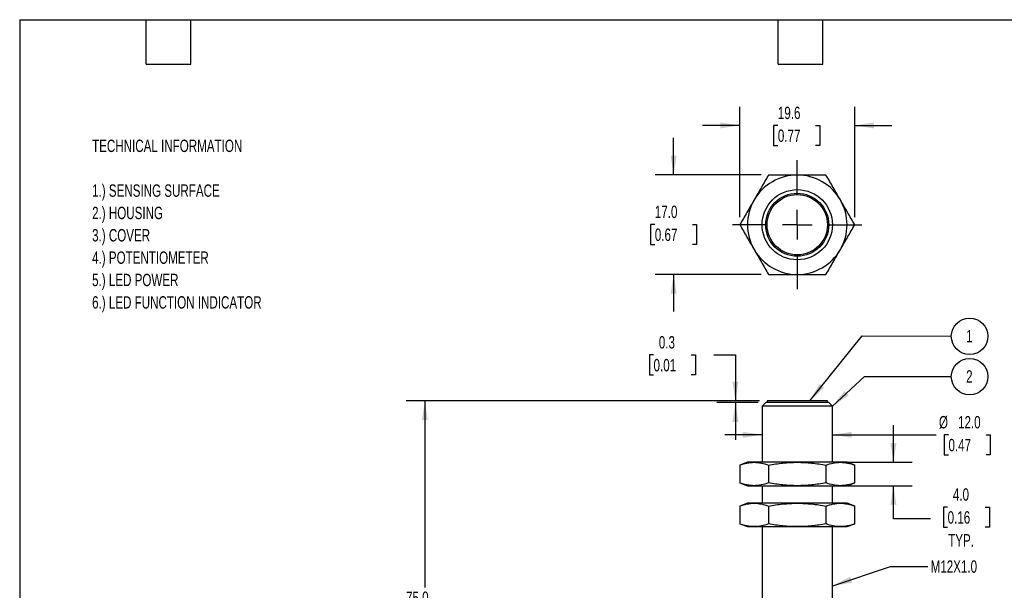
# Model space of a CAD drawing. Header units: millimetres. Extents: x 6 to 273, y 6 to 210.
# Tile 2 of 3: x 6 to 175, y 112 to 210. Entities that reach past the tile are written whole.
import ezdxf

# ---------------------------------------------------------------- set-up
doc = ezdxf.new("R2010")
doc.units = ezdxf.units.MM
doc.linetypes.add('CENTERX2', pattern=[20.32, 12.7, -2.54, 2.54, -2.54])
doc.layers.add('CENTER', color=40, linetype='CENTERX2')
doc.layers.add('DIMENSIONS', color=140, linetype='Continuous', lineweight=25)
doc.layers.add('TEXT', color=140, linetype='Continuous', lineweight=25)
doc.styles.add('SLDTEXTSTYLE0', font='TXT', dxfattribs={"width": 0.7})
doc.dimstyles.new('SLDDIMSTYLE0', dxfattribs={"dimtxt": 2.158008, "dimasz": 3.302, "dimexe": 0, "dimexo": 0.0625, "dimgap": 0.539502, "dimtad": 0, "dimtih": 1, "dimtoh": 1, "dimrnd": 1e-09, "dimzin": 4, "dimdsep": 46, "dimtxsty": 'SLDTEXTSTYLE0', "dimsah": 1, "dimcen": 0.09, "dimadec": 0, "dimazin": 1, "dimtfac": 1, "dimtmove": 0, "dimatfit": 0, "dimfxl": 0, "dimfrac": 2, "dimtolj": 1, "dimtzin": 12, "dimarcsym": 0})
doc.dimstyles.new('SLDDIMSTYLE1', dxfattribs={"dimtxt": 2.158008, "dimasz": 3.302, "dimexe": 0, "dimexo": 0.0625, "dimgap": 0.539502, "dimtad": 0, "dimtih": 1, "dimtoh": 1, "dimrnd": 1e-09, "dimzin": 12, "dimdsep": 46, "dimtxsty": 'SLDTEXTSTYLE0', "dimsah": 1, "dimcen": 0.09, "dimadec": 0, "dimazin": 3, "dimtfac": 1, "dimtmove": 0, "dimatfit": 0, "dimfxl": 0, "dimfrac": 2, "dimtolj": 1, "dimtzin": 12, "dimarcsym": 0})
doc.dimstyles.new('SLDDIMSTYLE3', dxfattribs={"dimtxt": 2.158008, "dimasz": 3.302, "dimexe": 0, "dimexo": 0.0625, "dimgap": 0.539502, "dimtad": 0, "dimtih": 1, "dimtoh": 1, "dimrnd": 1e-09, "dimzin": 4, "dimdsep": 46, "dimtxsty": 'SLDTEXTSTYLE0', "dimsah": 1, "dimcen": 0.09, "dimadec": 0, "dimazin": 1, "dimtfac": 1, "dimtofl": 0, "dimtmove": 0, "dimatfit": 3, "dimfxl": 0, "dimfrac": 2, "dimtolj": 1, "dimtzin": 12, "dimarcsym": 0})
doc.dimstyles.new('SLDDIMSTYLE4', dxfattribs={"dimtxt": 2.158008, "dimasz": 3.302, "dimexe": 0, "dimexo": 0.0625, "dimgap": 0.539502, "dimtad": 0, "dimtih": 1, "dimtoh": 1, "dimrnd": 1e-09, "dimdsep": 46, "dimtxsty": 'SLDTEXTSTYLE0', "dimsah": 1, "dimcen": 0.09, "dimadec": 0, "dimazin": 2, "dimtfac": 1, "dimtmove": 0, "dimatfit": 0, "dimfxl": 0, "dimfrac": 2, "dimtolj": 1, "dimtzin": 12, "dimarcsym": 0})
doc.dimstyles.new('SLDDIMSTYLE5', dxfattribs={"dimtxt": 0.18, "dimasz": 3.302, "dimexe": 0, "dimexo": 0.0625, "dimgap": 0, "dimtad": 0, "dimtih": 1, "dimtoh": 1, "dimdec": 0, "dimrnd": 1e-09, "dimzin": 0, "dimdsep": 46, "dimtxsty": 'Standard', "dimsah": 1, "dimcen": 0.09, "dimadec": 0, "dimazin": 0, "dimtfac": 3.302, "dimtdec": 0, "dimtofl": 0, "dimtmove": 0, "dimatfit": 3, "dimfxl": 0, "dimfrac": 2, "dimtolj": 1, "dimtzin": 0, "dimarcsym": 0})

# ---------------------------------------------------------------- blocks, each defined once
blk = doc.blocks.new('SW_NOTE_0')
at = {"layer": 'TEXT', "color": 0, "attachment_point": 1, "style": 'SLDTEXTSTYLE0'}
for s, insert, char_height in [('TECHNICAL INFORMATION', (0, 2.73), 2.1167), ('1.) SENSING SURFACE', (0, -4.92), 2.1167), ('2.) HOUSING', (0, -8.74), 2.1167), ('3.) COVER', (0, -12.56), 2.117), ('4.) POTENTIOMETER', (0, -16.38), 2.1167), ('5.) LED POWER', (0, -20.2), 2.1167), ('6.) LED FUNCTION INDICATOR', (0, -24.03), 2.1167)]:
    blk.add_mtext(s, dxfattribs=dict(at, insert=insert, char_height=char_height))
blk = doc.blocks.new('_D')
at = {"layer": 'DIMENSIONS'}
for p, q in [((133.14, 138.59), (126.79, 138.59)), ((145.14, 138.59), (162.86, 138.59)), ((164.97, 138.59), (164.25, 138.59)), ((164.25, 138.59), (164.25, 135.16)), ((171.38, 138.59), (172.11, 138.59)), ((172.11, 138.59), (172.11, 135.16)), ((164.25, 135.16), (164.97, 135.16)), ((172.11, 135.16), (171.38, 135.16))]:
    blk.add_line(p, q, dxfattribs=at)
for points in [[(133.14, 138.59), (129.84, 139.1), (129.84, 138.08)], [(145.14, 138.59), (148.44, 138.08), (148.44, 139.1)]]:
    blk.add_solid(points, dxfattribs=at)
at = {"layer": 'DIMENSIONS', "char_height": 2.117, "attachment_point": 1, "style": 'SLDTEXTSTYLE0'}
for s, insert in [('%%c', (163.34, 141.8)), ('12.0', (166.6, 141.8)), ('0.47', (164.97, 137.89))]:
    blk.add_mtext(s, dxfattribs=dict(at, insert=insert))
blk = doc.blocks.new('_D_6')
at = {"layer": 'DIMENSIONS'}
for p, q in [((132.72, 144.39), (72.36, 144.39)), ((75.54, 144.39), (75.54, 112.49)), ((72.33, 108.57), (71.61, 108.57)), ((71.61, 108.57), (71.61, 105.14)), ((78.74, 108.57), (79.47, 108.57)), ((79.47, 108.57), (79.47, 105.14)), ((71.61, 105.14), (72.33, 105.14)), ((75.54, 69.39), (75.54, 104.66)), ((79.47, 105.14), (78.74, 105.14)), ((132.8, 69.39), (72.36, 69.39))]:
    blk.add_line(p, q, dxfattribs=at)
for points in [[(75.54, 144.39), (75.03, 141.09), (76.04, 141.09)], [(75.54, 69.39), (76.04, 72.69), (75.03, 72.69)]]:
    blk.add_solid(points, dxfattribs=at)
at = {"layer": 'DIMENSIONS', "char_height": 2.117, "attachment_point": 1, "style": 'SLDTEXTSTYLE0'}
for s, insert in [('75.0', (72.33, 111.79)), ('2.95', (72.33, 107.87))]:
    blk.add_mtext(s, dxfattribs=dict(at, insert=insert))
blk = doc.blocks.new('_D_7')
at = {"layer": 'DIMENSIONS'}
for p, q in [((114.6, 152.25), (113.88, 152.25)), ((113.88, 152.25), (113.88, 148.82)), ((121.01, 152.25), (121.74, 152.25)), ((121.74, 152.25), (121.74, 148.82)), ((124.9, 152.25), (128.57, 152.25)), ((128.57, 152.25), (128.57, 144.39)), ((113.88, 148.82), (114.6, 148.82)), ((121.74, 148.82), (121.01, 148.82)), ((132.72, 144.39), (125.4, 144.39)), ((132.49, 144.09), (125.4, 144.09)), ((128.57, 144.09), (128.57, 137.74))]:
    blk.add_line(p, q, dxfattribs=at)
for points in [[(128.57, 144.39), (129.08, 147.69), (128.07, 147.69)], [(128.57, 144.09), (128.07, 140.79), (129.08, 140.79)]]:
    blk.add_solid(points, dxfattribs=at)
at = {"layer": 'DIMENSIONS', "char_height": 2.117, "attachment_point": 1, "style": 'SLDTEXTSTYLE0'}
for s, insert in [('0.3', (115.5, 155.46)), ('0.01', (114.6, 151.55))]:
    blk.add_mtext(s, dxfattribs=dict(at, insert=insert))
blk = doc.blocks.new('_D_8')
at = {"layer": 'DIMENSIONS'}
for p, q in [((155.57, 133.89), (155.57, 140.24)), ((147.77, 133.89), (158.75, 133.89)), ((147.77, 129.89), (158.75, 129.89)), ((155.57, 124.21), (155.57, 129.89)), ((164.82, 126.22), (164.09, 126.22)), ((164.09, 126.22), (164.09, 122.79)), ((171.23, 126.22), (171.96, 126.22)), ((171.96, 126.22), (171.96, 122.79)), ((161.92, 124.21), (155.57, 124.21)), ((164.09, 122.79), (164.82, 122.79)), ((171.96, 122.79), (171.23, 122.79))]:
    blk.add_line(p, q, dxfattribs=at)
for points in [[(155.57, 133.89), (156.08, 137.19), (155.06, 137.19)], [(155.57, 129.89), (155.06, 126.59), (156.08, 126.59)]]:
    blk.add_solid(points, dxfattribs=at)
at = {"layer": 'DIMENSIONS', "char_height": 2.117, "attachment_point": 1, "style": 'SLDTEXTSTYLE0'}
for s, insert in [('4.0', (165.72, 129.44)), ('0.16', (164.82, 125.52)), ('TYP.', (164.92, 121.61))]:
    blk.add_mtext(s, dxfattribs=dict(at, insert=insert))
blk = doc.blocks.new('SW_NOTE_0_12')
at = {"layer": 'TEXT', "color": 0}
blk.add_circle((0.9, 1.64), 3.12, dxfattribs=at)
at = {"layer": 'TEXT', "color": 0, "insert": (0.86, 2.73), "char_height": 2.12, "attachment_point": 2, "style": 'SLDTEXTSTYLE0'}
blk.add_mtext('1', dxfattribs=at)
blk = doc.blocks.new('SW_NOTE_0_14')
at = {"layer": 'TEXT', "color": 0}
blk.add_circle((0.9, 1.64), 3.12, dxfattribs=at)
at = {"layer": 'TEXT', "color": 0, "insert": (0.86, 2.73), "char_height": 2.12, "attachment_point": 2, "style": 'SLDTEXTSTYLE0'}
blk.add_mtext('2', dxfattribs=at)
blk = doc.blocks.new('_D_9')
at = {"layer": 'DIMENSIONS'}
for p, q in [((129.33, 175.77), (129.33, 194.65)), ((148.96, 175.77), (148.96, 194.65)), ((129.33, 191.47), (122.98, 191.47)), ((135.83, 191.47), (135.11, 191.47)), ((135.11, 191.47), (135.11, 188.04)), ((142.24, 191.47), (142.97, 191.47)), ((142.97, 191.47), (142.97, 188.04)), ((148.96, 191.47), (155.31, 191.47)), ((135.11, 188.04), (135.83, 188.04)), ((142.97, 188.04), (142.24, 188.04))]:
    blk.add_line(p, q, dxfattribs=at)
for points in [[(129.33, 191.47), (126.03, 191.98), (126.03, 190.96)], [(148.96, 191.47), (152.26, 190.96), (152.26, 191.98)]]:
    blk.add_solid(points, dxfattribs=at)
at = {"layer": 'DIMENSIONS', "char_height": 2.117, "attachment_point": 1, "style": 'SLDTEXTSTYLE0'}
for s, insert in [('19.6', (135.83, 194.68)), ('0.77', (135.83, 190.77))]:
    blk.add_mtext(s, dxfattribs=dict(at, insert=insert))
blk = doc.blocks.new('_D_10')
at = {"layer": 'DIMENSIONS'}
for p, q in [((118.03, 183), (118.03, 189.35)), ((132.96, 183), (114.85, 183)), ((114.82, 174.54), (114.1, 174.54)), ((114.1, 174.54), (114.1, 171.11)), ((121.24, 174.54), (121.96, 174.54)), ((121.96, 174.54), (121.96, 171.11)), ((114.1, 171.11), (114.82, 171.11)), ((121.96, 171.11), (121.24, 171.11)), ((132.96, 166), (114.85, 166)), ((118.03, 166), (118.03, 159.65))]:
    blk.add_line(p, q, dxfattribs=at)
for points in [[(118.03, 183), (118.54, 186.3), (117.52, 186.3)], [(118.03, 166), (117.52, 162.69), (118.54, 162.69)]]:
    blk.add_solid(points, dxfattribs=at)
at = {"layer": 'DIMENSIONS', "char_height": 2.117, "attachment_point": 1, "style": 'SLDTEXTSTYLE0'}
for s, insert in [('17.0', (114.82, 177.76)), ('0.67', (114.82, 173.84))]:
    blk.add_mtext(s, dxfattribs=dict(at, insert=insert))
blk = doc.blocks.new('SW_CENTERMARKSYMBOL_1')
at = {"layer": 'CENTER', "color": 0}
for p, q in [((0, 5.08), (0, 11.04)), ((0, 0), (0, 2.54)), ((-5.08, 0), (-11.04, 0)), ((0, 0), (-2.54, 0)), ((0, 0), (0, -2.54)), ((0, 0), (2.54, 0)), ((5.08, 0), (11.04, 0)), ((0, -5.08), (0, -11.04))]:
    blk.add_line(p, q, dxfattribs=at)

msp = doc.modelspace()

# ---------------------------------------------------------------- linework, layer by layer
for p, q in [((133.756, 144.088), (133.142, 143.474)), ((133.142, 143.474), (133.142, 133.888)), ((145.142, 143.474), (133.142, 143.474)), ((144.529, 144.088), (133.756, 144.088)), ((133.992, 144.388), (133.992, 144.088)), ((144.292, 144.388), (133.992, 144.388)), ((144.292, 144.088), (144.292, 144.388)), ((145.142, 143.474), (144.529, 144.088)), ((145.142, 133.888), (145.142, 143.474)), ((130.642, 133.888), (129.327, 133.409)), ((129.327, 133.409), (129.327, 130.367)), ((131.781, 133.888), (130.642, 133.888)), ((139.142, 133.888), (131.781, 133.888)), ((134.235, 133.409), (134.235, 130.367)), ((146.503, 133.888), (139.142, 133.888)), ((144.049, 133.409), (144.049, 130.367)), ((147.642, 133.888), (146.503, 133.888)), ((148.957, 133.409), (147.642, 133.888)), ((148.957, 130.367), (148.957, 133.409)), ((129.327, 130.367), (130.642, 129.888)), ((130.642, 129.888), (131.781, 129.888)), ((131.781, 129.888), (139.142, 129.888)), ((133.142, 129.888), (133.142, 126.888)), ((139.142, 129.888), (146.503, 129.888)), ((145.142, 126.888), (145.142, 129.888)), ((146.503, 129.888), (147.642, 129.888)), ((147.642, 129.888), (148.957, 130.367)), ((130.642, 126.888), (129.327, 126.409)), ((129.327, 126.409), (129.327, 123.367)), ((131.781, 126.888), (130.642, 126.888)), ((139.142, 126.888), (131.781, 126.888)), ((134.235, 126.409), (134.235, 123.367)), ((146.503, 126.888), (139.142, 126.888)), ((144.049, 126.409), (144.049, 123.367)), ((147.642, 126.888), (146.503, 126.888)), ((148.957, 126.409), (147.642, 126.888)), ((148.957, 123.367), (148.957, 126.409)), ((129.327, 123.367), (130.642, 122.888)), ((130.642, 122.888), (131.781, 122.888)), ((131.781, 122.888), (139.142, 122.888)), ((133.142, 122.888), (133.142, 104.001)), ((139.142, 122.888), (146.503, 122.888)), ((145.142, 104.001), (145.142, 122.888)), ((146.503, 122.888), (147.642, 122.888)), ((147.642, 122.888), (148.957, 123.367))]:
    msp.add_line(p, q)
for radius in [6, 5.386, 5.15]:
    msp.add_circle((139.142, 174.495), radius)
for start, end in [(90, 150), (30, 90), (150, 210), (330, 30), (210, 270), (270, 330)]:
    msp.add_arc((139.142, 174.495), 8.5, start, end)
for points in [[(134.235, 182.995), (133.829, 182.293), (133.422, 181.588), (132.604, 180.172), (132.194, 179.46), (131.781, 178.745)], [(139.142, 182.995), (138.316, 182.995), (137.495, 182.995), (135.86, 182.995), (135.046, 182.995), (134.235, 182.995)], [(144.049, 182.995), (143.238, 182.995), (142.424, 182.995), (140.789, 182.995), (139.968, 182.995), (139.142, 182.995)], [(146.503, 178.745), (146.09, 179.46), (145.68, 180.172), (144.862, 181.588), (144.455, 182.293), (144.049, 182.995)], [(131.781, 178.745), (131.368, 178.03), (130.957, 177.319), (130.14, 175.903), (129.733, 175.198), (129.327, 174.495)], [(148.957, 174.495), (148.551, 175.198), (148.144, 175.903), (147.327, 177.319), (146.916, 178.03), (146.503, 178.745)], [(129.327, 174.495), (129.733, 173.793), (130.14, 173.088), (130.957, 171.672), (131.368, 170.96), (131.781, 170.245)], [(146.503, 170.245), (146.916, 170.96), (147.327, 171.672), (148.144, 173.088), (148.551, 173.793), (148.957, 174.495)], [(131.781, 170.245), (132.194, 169.53), (132.604, 168.819), (133.422, 167.403), (133.829, 166.698), (134.235, 165.995)], [(144.049, 165.995), (144.455, 166.698), (144.862, 167.403), (145.68, 168.819), (146.09, 169.53), (146.503, 170.245)], [(134.235, 165.995), (135.046, 165.995), (135.86, 165.995), (137.495, 165.995), (138.316, 165.995), (139.142, 165.995)], [(139.142, 165.995), (139.968, 165.995), (140.789, 165.995), (142.424, 165.995), (143.238, 165.995), (144.049, 165.995)], [(129.327, 133.409), (129.733, 133.557), (130.14, 133.678), (130.957, 133.843), (131.368, 133.888), (131.781, 133.888)], [(131.781, 133.888), (132.194, 133.888), (132.604, 133.843), (133.422, 133.678), (133.829, 133.557), (134.235, 133.409)], [(134.235, 133.409), (135.046, 133.557), (135.86, 133.678), (137.495, 133.843), (138.316, 133.888), (139.142, 133.888)], [(139.142, 133.888), (139.968, 133.888), (140.789, 133.843), (142.424, 133.678), (143.238, 133.557), (144.049, 133.409)], [(144.049, 133.409), (144.455, 133.557), (144.862, 133.678), (145.68, 133.843), (146.09, 133.888), (146.503, 133.888)], [(146.503, 133.888), (146.916, 133.888), (147.327, 133.843), (148.144, 133.678), (148.551, 133.557), (148.957, 133.409)], [(131.781, 129.888), (131.368, 129.888), (130.957, 129.932), (130.14, 130.098), (129.733, 130.219), (129.327, 130.367)], [(134.235, 130.367), (133.829, 130.219), (133.422, 130.098), (132.604, 129.932), (132.194, 129.888), (131.781, 129.888)], [(139.142, 129.888), (138.316, 129.888), (137.495, 129.932), (135.86, 130.098), (135.046, 130.219), (134.235, 130.367)], [(144.049, 130.367), (143.238, 130.219), (142.424, 130.098), (140.789, 129.932), (139.968, 129.888), (139.142, 129.888)], [(146.503, 129.888), (146.09, 129.888), (145.68, 129.932), (144.862, 130.098), (144.455, 130.219), (144.049, 130.367)], [(148.957, 130.367), (148.551, 130.219), (148.144, 130.098), (147.327, 129.932), (146.916, 129.888), (146.503, 129.888)], [(129.327, 126.409), (129.733, 126.557), (130.14, 126.678), (130.957, 126.843), (131.368, 126.888), (131.781, 126.888)], [(131.781, 126.888), (132.194, 126.888), (132.604, 126.843), (133.422, 126.678), (133.829, 126.557), (134.235, 126.409)], [(134.235, 126.409), (135.046, 126.557), (135.86, 126.678), (137.495, 126.843), (138.316, 126.888), (139.142, 126.888)], [(139.142, 126.888), (139.968, 126.888), (140.789, 126.843), (142.424, 126.678), (143.238, 126.557), (144.049, 126.409)], [(144.049, 126.409), (144.455, 126.557), (144.862, 126.678), (145.68, 126.843), (146.09, 126.888), (146.503, 126.888)], [(146.503, 126.888), (146.916, 126.888), (147.327, 126.843), (148.144, 126.678), (148.551, 126.557), (148.957, 126.409)], [(131.781, 122.888), (131.368, 122.888), (130.957, 122.932), (130.14, 123.098), (129.733, 123.219), (129.327, 123.367)], [(134.235, 123.367), (133.829, 123.219), (133.422, 123.098), (132.604, 122.932), (132.194, 122.888), (131.781, 122.888)], [(139.142, 122.888), (138.316, 122.888), (137.495, 122.932), (135.86, 123.098), (135.046, 123.219), (134.235, 123.367)], [(144.049, 123.367), (143.238, 123.219), (142.424, 123.098), (140.789, 122.932), (139.968, 122.888), (139.142, 122.888)], [(146.503, 122.888), (146.09, 122.888), (145.68, 122.932), (144.862, 123.098), (144.455, 123.219), (144.049, 123.367)], [(148.957, 123.367), (148.551, 123.219), (148.144, 123.098), (147.327, 122.932), (146.916, 122.888), (146.503, 122.888)]]:
    msp.add_open_spline(points, degree=3, knots=[0, 0, 0, 0, 0.5, 0.5, 1, 1, 1, 1])
at = {"layer": 'DIMENSIONS'}
for p, q in [((141.265, 144.388), (150.231, 155.518)), ((150.231, 155.518), (165.447, 155.444)), ((145.142, 143.474), (150.632, 148.529)), ((150.632, 148.529), (165.447, 148.527))]:
    msp.add_line(p, q, dxfattribs=at)
for points in [[(141.265, 144.388), (143.732, 146.641), (142.941, 147.278)], [(145.142, 143.474), (147.915, 145.337), (147.227, 146.085)]]:
    msp.add_solid(points, dxfattribs=at)
at = {"layer": 'TEXT'}
for p, q in [((6.35, 209.55), (273.05, 209.55)), ((6.35, 209.55), (6.35, 6.35)), ((27.94, 201.93), (27.94, 209.55)), ((35.56, 201.93), (35.56, 209.55)), ((135.89, 201.93), (135.89, 209.55)), ((143.51, 201.93), (143.51, 209.55)), ((27.94, 201.93), (35.56, 201.93)), ((135.89, 201.93), (143.51, 201.93))]:
    msp.add_line(p, q, dxfattribs=at)

# ---------------------------------------------------------------- block references
at = {"layer": 'CENTER'}
msp.add_blockref('SW_CENTERMARKSYMBOL_1', (139.142, 174.495), dxfattribs=at)
at = {"layer": 'TEXT'}
for name, p in [('SW_NOTE_0', (18.715, 186.312)), ('SW_NOTE_0_12', (167.673, 153.792)), ('SW_NOTE_0_14', (167.673, 146.89))]:
    msp.add_blockref(name, p, dxfattribs=at)

# ---------------------------------------------------------------- texts
at = {"layer": 'TEXT', "insert": (161.919, 117.123), "char_height": 2.1167, "attachment_point": 1, "style": 'SLDTEXTSTYLE0'}
msp.add_mtext('M12X1.0', dxfattribs=at)

# ---------------------------------------------------------------- dimensions: what is measured, and where the dimension line sits
at = {"layer": 'DIMENSIONS'}
for base, p1, p2, angle, dimstyle, picture, middle in [((148.957, 191.471), (129.327, 174.495), (148.957, 174.495), 360, 'SLDDIMSTYLE1', '_D_9', (139.037, 191.471)), ((118.029, 165.995), (134.235, 182.995), (134.235, 165.995), 90, 'SLDDIMSTYLE0', '_D_10', (118.029, 174.543)), ((128.574, 144.088), (133.992, 144.388), (133.756, 144.088), 90, 'SLDDIMSTYLE4', '_D_7', (128.574, 152.25)), ((75.537, 69.388), (133.992, 144.388), (134.067, 69.388), 90, 'SLDDIMSTYLE3', '_D_6', (75.537, 108.574))]:
    dim = msp.add_linear_dim(base=base, p1=p1, p2=p2, angle=angle, dimstyle=dimstyle, dxfattribs=at)
    dim.commit()
    dim.dimension.update_dxf_attribs({"geometry": picture, "text_midpoint": middle, "dimtype": 160})
dim = msp.add_linear_dim(base=(145.142, 138.588), p1=(133.142, 143.474), p2=(145.142, 143.474), text='%%c<>', dimstyle='SLDDIMSTYLE0', dxfattribs=at)
dim.commit()
dim.dimension.update_dxf_attribs({"geometry": '_D', "text_midpoint": (168.179, 138.588), "dimtype": 160})
dim = msp.add_linear_dim(base=(155.571, 133.888), p1=(146.503, 129.888), p2=(146.503, 133.888), angle=90, text='<>\\PTYP.', dimstyle='SLDDIMSTYLE0', dxfattribs=at)
dim.commit()
dim.dimension.update_dxf_attribs({"geometry": '_D_8', "text_midpoint": (155.571, 124.206), "dimtype": 160})

# ---------------------------------------------------------------- leaders
at = {"layer": 'TEXT'}
msp.add_leader([(145.221, 112.78), (155.065, 116.058), (161.415, 116.058)], dimstyle='SLDDIMSTYLE5', dxfattribs=at)

doc.saveas('drawing.dxf')
